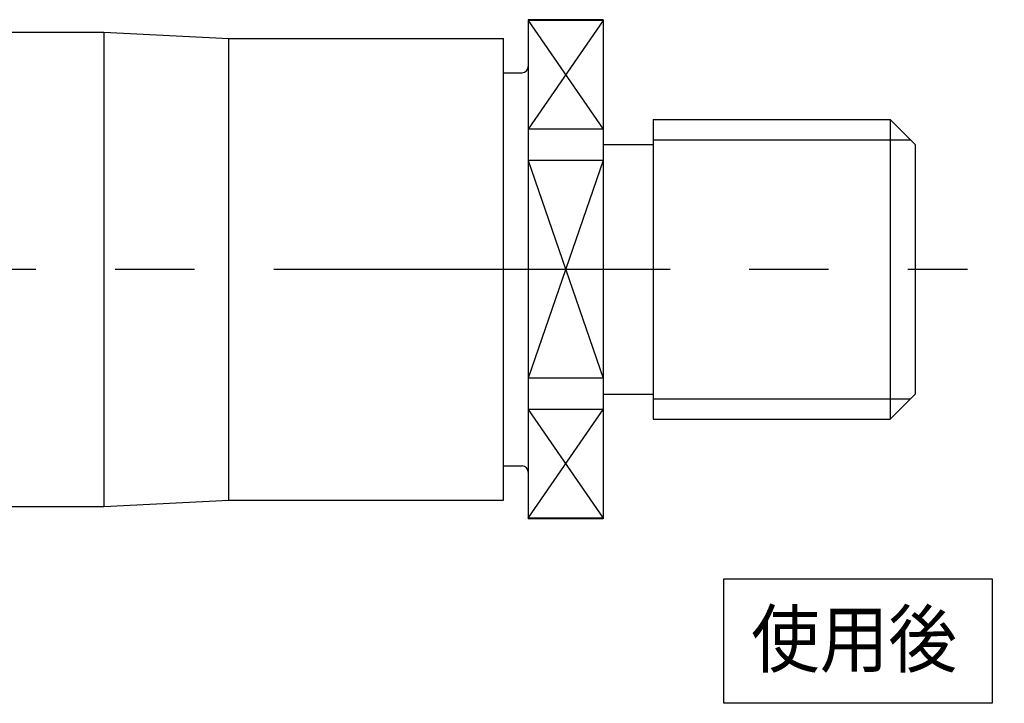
# Model space of a CAD drawing. Extents: x 106 to 361, y 259 to 417.
# Tile 3 of 8: x 188 to 267, y 264 to 319. Entities that reach past the tile are written whole.
import ezdxf

# ---------------------------------------------------------------- set-up
doc = ezdxf.new("R2010")
doc.units = 0
doc.linetypes.add('CENTER', pattern=[50.8, 31.75, -6.35, 6.35, -6.35])
doc.layers.get('0').update_dxf_attribs({"linetype": 'CONTINUOUS'})
doc.layers.add('図形', color=7, linetype='CONTINUOUS')
doc.layers.add('寸法_文字0', color=3, linetype='CONTINUOUS')
doc.styles.add('KANJI', font='TXT', dxfattribs={"bigfont": 'BIGFONT'})

# ---------------------------------------------------------------- blocks, each defined once
blk = doc.blocks.new('*U126')
at = {"layer": '寸法_文字0', "color": 3, "style": 'KANJI'}
blk.add_text('使用後', height=5, dxfattribs=at).set_placement((246.284, 266.322))

msp = doc.modelspace()

# ---------------------------------------------------------------- linework, layer by layer
at = {"layer": '図形', "color": 0, "linetype": 'BYBLOCK'}
for p, q in [((228.437, 318.623), (228.437, 278.623)), ((234.437, 318.623), (228.437, 318.623)), ((234.437, 318.57), (228.437, 318.57)), ((234.437, 318.623), (234.437, 278.623)), ((179.437, 317.623), (194.437, 317.623)), ((194.437, 317.623), (194.437, 279.623)), ((194.437, 317.623), (204.437, 317.123)), ((204.437, 317.123), (226.437, 317.123)), ((204.437, 280.123), (204.437, 317.123)), ((226.437, 280.123), (226.437, 317.123)), ((226.437, 314.373), (227.937, 314.373)), ((238.437, 310.623), (257.437, 310.623)), ((238.437, 310.623), (238.437, 286.623)), ((259.437, 308.623), (257.437, 310.623)), ((257.437, 310.623), (257.437, 286.623)), ((234.437, 309.852), (228.437, 309.852)), ((234.437, 308.623), (238.437, 308.623)), ((259.437, 308.623), (259.437, 288.623)), ((234.437, 307.34), (228.437, 307.34)), ((234.437, 289.905), (228.437, 289.905)), ((234.437, 288.623), (238.437, 288.623)), ((259.437, 288.623), (257.437, 286.623)), ((234.437, 287.393), (228.437, 287.393)), ((238.437, 286.623), (257.437, 286.623)), ((226.437, 282.873), (227.937, 282.873)), ((194.437, 279.623), (204.437, 280.123)), ((204.437, 280.123), (226.437, 280.123)), ((179.437, 279.623), (194.437, 279.623)), ((234.437, 278.675), (228.437, 278.675)), ((234.437, 278.623), (228.437, 278.623))]:
    msp.add_line(p, q, dxfattribs=at)
at = {"layer": '図形', "color": 3}
for p, q in [((228.437, 318.57), (234.437, 309.852)), ((234.437, 318.57), (228.437, 309.852)), ((238.437, 308.999), (259.061, 308.999)), ((228.437, 307.34), (234.437, 289.905)), ((234.437, 307.34), (228.437, 289.905)), ((238.437, 288.247), (259.061, 288.247)), ((228.437, 287.393), (234.437, 278.675)), ((228.437, 278.675), (234.437, 287.393))]:
    msp.add_line(p, q, dxfattribs=at)
at = {"layer": '図形', "color": 3, "linetype": 'CENTER'}
msp.add_line((157.241, 298.623), (263.633, 298.623), dxfattribs=at)
at = {"layer": '図形', "color": 0, "linetype": 'BYBLOCK'}
for centre, start, end in [((227.937, 314.873), 270, 0), ((227.937, 282.373), 0, 90)]:
    msp.add_arc(centre, 0.5, start, end, dxfattribs=at)
at = {"layer": '寸法_文字0', "color": 3}
msp.add_lwpolyline([(244.092, 273.821), (265.597, 273.821), (265.597, 263.853), (244.092, 263.853)], close=True, dxfattribs=at)

# ---------------------------------------------------------------- block references
msp.add_blockref('*U126', (0, 0))

doc.saveas('drawing.dxf')
